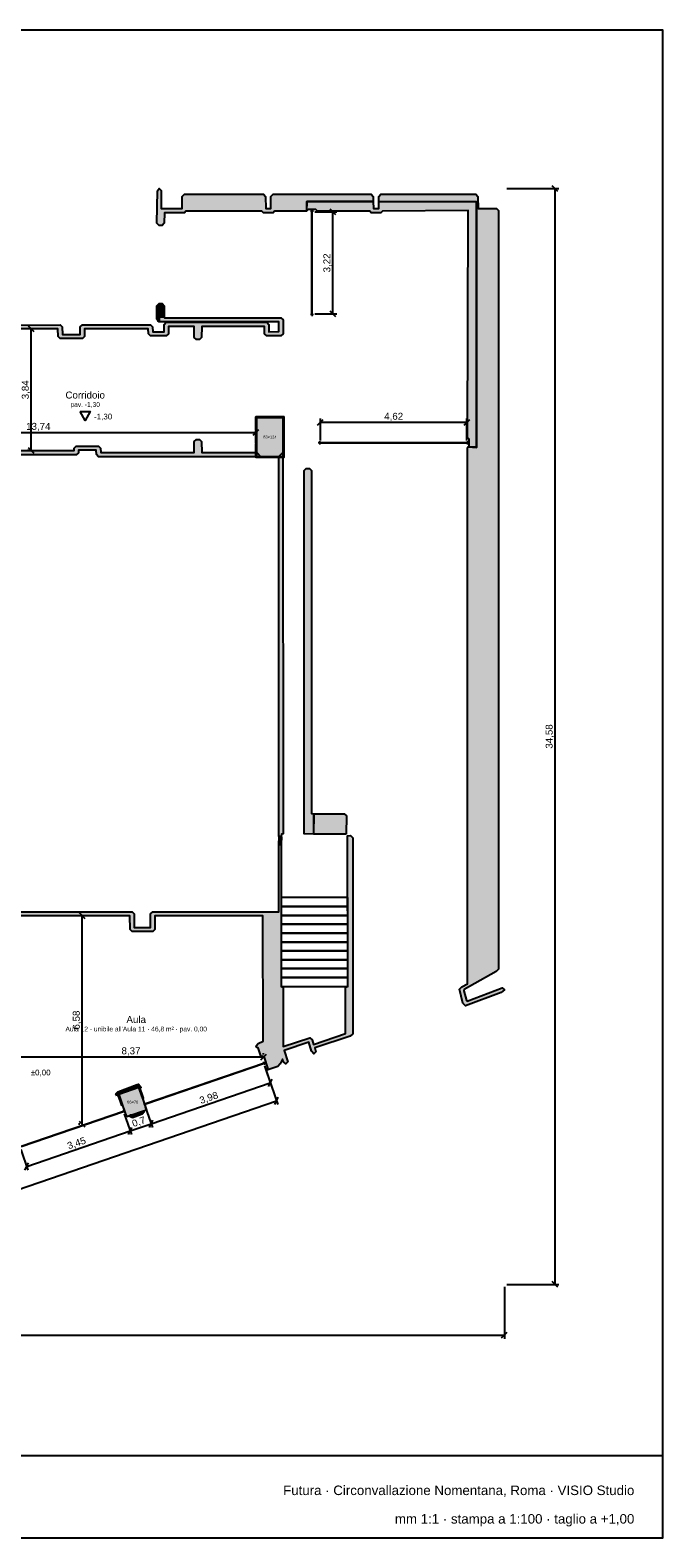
# Model space of a CAD drawing. Header units: millimetres. Extents: x -9985 to 240895, y -184894 to 39395.
# Tile 145 of 164: x 156702 to 176675, y -8185 to 39395. Entities that reach past the tile are written whole.
import ezdxf
from ezdxf.enums import TextEntityAlignment as Align

# ---------------------------------------------------------------- set-up
doc = ezdxf.new("R2010")
doc.units = ezdxf.units.MM
for name, color, linetype in [('A-CARTIGLIO', 7, 'Continuous'), ('A-MURI-ESISTENTI', 7, 'Continuous'), ('A-PILASTRI', 8, 'Continuous'), ('A-QUOTE', 30, 'Continuous'), ('A-QUOTE-PAVIMENTO', 1, 'Continuous'), ('A-QUOTE-PILASTRI', 7, 'Continuous'), ('A-QUOTE-VETRATE', 5, 'Continuous'), ('A-SCALE', 8, 'Continuous'), ('A-TESTI', 7, 'Continuous'), ('A-TITOLI', 7, 'Continuous'), ('A-VETRINE', 4, 'Continuous')]:
    doc.layers.add(name, color=color, linetype=linetype)
doc.styles.add('VISIO', font='arial.ttf')
doc.dimstyles.new('VISIO-M', dxfattribs={"dimtxt": 220, "dimasz": 120, "dimexe": 120, "dimexo": 80, "dimgap": 60, "dimtad": 1, "dimlfac": 0.001, "dimtxsty": 'VISIO', "dimtsz": 90, "dimcen": 2.5, "dimclrd": 30, "dimclre": 30, "dimclrt": 30, "dimazin": 3, "dimtfac": 1, "dimtmove": 0, "dimatfit": 3, "dimarcsym": 0})

msp = doc.modelspace()

# ---------------------------------------------------------------- hatches: boundary and pattern name
at = {"layer": 'A-MURI-ESISTENTI'}
for points in [[(167530, 33985), (165440, 33985), (165430, 33685), (164420, 33685), (164370, 33635), (164070, 33635), (164020, 33685), (161620, 33685), (161570, 33635), (160940, 33635), (160935, 33300), (160870, 33235), (160770, 33235), (160705, 33300), (160721, 34326), (160770, 34395), (160835, 34330), (160840, 33765), (161500, 33765), (161505, 34150), (161570, 34215), (164070, 34215), (164135, 34150), (164140, 33765), (164305, 33770), (164305, 34150), (164370, 34215), (167470, 34215), (167535, 34150), (167530, 33985)], [(170795, 33980), (170790.003, 26230.358), (170530, 26249), (170565, 26250), (170565, 26490), (170505, 26540), (170530, 33700), (167820, 33685), (167770, 33635), (167470, 33635), (167420, 33685), (165770, 33685), (165720, 33735), (165480, 33735), (165440, 33695), (165440, 33985), (167530, 33985), (167540, 33765), (167705, 33770), (167710, 33985), (170795, 33980)], [(170530, 26249), (170790, 26225), (170790.003, 26230.358), (170795, 26230), (170795, 33980), (167710, 33985), (167705, 34150), (167770, 34215), (170770, 34215), (170835, 34150), (170840, 33765), (171420, 33765), (171485, 33700), (171485, 9760), (171410, 9685), (170400, 9115), (170395, 9080), (170475, 8770), (170500, 8755), (171600, 9175), (171675, 9110), (171570, 9025), (170450, 8605), (170365, 8690), (170255, 9130), (170330, 9205), (170505, 9300), (170505, 26200), (170530, 26249)], [(170790.003, 26230.358), (170795, 33980), (170795, 26230), (170790.003, 26230.358)], [(160770, 30185), (160735, 30220), (160735, 30260), (160705, 30270), (160705, 30700), (160770, 30765), (160870, 30765), (160935, 30700), (160935, 30350), (160780, 30345), (160770, 30185)], [(162050, 29635), (161950, 29635), (161885, 29700), (161880, 30045), (161070, 30045), (161065, 29810), (161000, 29745), (160500, 29745), (160435, 29810), (160430, 29965), (158420, 29965), (158415, 29730), (158350, 29665), (157650, 29665), (157585, 29730), (157580, 29965), (146060, 29965), (146055, 30090), (157650, 30095), (157715, 30030), (157720, 29795), (158280, 29795), (158285, 30030), (158350, 30095), (160500, 30095), (160565, 30030), (160570, 29875), (160930, 29875), (160935, 30110), (161000, 30175), (164170, 30175), (164235, 30110), (164240, 29875), (164555, 29880), (164550, 30185), (160780, 30185), (160780, 30345), (160930, 30345), (160940, 30315), (164620, 30315), (164685, 30250), (164685, 29810), (164620, 29745), (164170, 29745), (164105, 29810), (164100, 30045), (162120, 30045), (162115, 29700), (162050, 29635)], [(163980, 25935), (158860, 25935), (158795, 26000), (158790, 26135), (158230, 26135), (158225, 26060), (158160, 25995), (154110, 25995), (154085, 26020), (154113, 26050), (153965, 26220), (154110, 26225), (154175, 26160), (154180, 26125), (158090, 26125), (158095, 26200), (158160, 26265), (158860, 26265), (158925, 26200), (158930, 26065), (161880, 26065), (161885, 26410), (161950, 26475), (162050, 26475), (162115, 26410), (162120, 26065), (163860, 26065), (163980, 25935)], [(170790, 26225), (170530, 26249), (170790.003, 26230.358), (170790, 26225)], [(164630, 13945), (164555, 13950), (164555, 25940), (164680, 26065), (164685, 14030), (164635, 14020), (164630, 13945)], [(165650, 14025), (165355, 14030), (165355, 25500), (165420, 25565), (165520, 25565), (165585, 25500), (165585, 14670), (165655, 14660), (165650, 14025)], [(166680, 14025), (165660, 14025), (165655, 14660), (166620, 14665), (166685, 14600), (166680, 14025)], [(164170, 6575), (164155, 6580), (164205, 6650), (164095, 6970), (164050, 7015), (163995, 7000), (163905, 7280), (163860, 7285), (163835, 7340), (163900, 7415), (164055, 7490), (164050, 11445), (160640, 11445), (160635, 11010), (160570, 10945), (159920, 10945), (159855, 11010), (159850, 11445), (156340, 11445), (156335, 11350), (156270, 11285), (156045, 11280), (156045, 10780), (155980, 10715), (155880, 10715), (155815, 10780), (155810, 11335), (153400, 11335), (153395, 11380), (153480, 11465), (155870, 11465), (155920, 11415), (156200, 11415), (156205, 11510), (156270, 11575), (159920, 11575), (159985, 11510), (159990, 11075), (160500, 11075), (160505, 11510), (160570, 11575), (164550, 11575), (164555, 13680), (164628, 13702), (164628, 9219), (164685, 9190), (164685, 7320), (165530, 7595), (165605, 7530), (165650, 7385), (166655, 7730), (166655, 9190), (166728, 9219), (166725, 13970), (166820, 13975), (166885, 13910), (166885, 7720), (166800, 7645), (165690, 7275), (165725, 7150), (165660, 7085), (165585, 7170), (165500, 7455), (164720, 7195), (164835, 6840), (164770, 6775), (164705, 6840), (164670, 6925), (164595, 6770), (164520, 6695), (164170, 6575)], [(164628, 13702), (164555, 13690), (164560, 13945), (164635, 13940), (164628, 13702)], [(159440, 5765), (159405, 5830), (159470, 5895), (160080, 6125), (160120, 6135), (160205, 6030), (160150, 6015), (160128, 6069), (160050, 6045), (159472, 5828), (159485, 5790), (159440, 5765)], [(159930, 5065), (159845, 5110), (159870, 5163), (159929, 5125), (160210, 5225), (160247, 5243), (160305, 5260), (160240, 5185), (159930, 5065)]]:
    msp.add_hatch(color=7, dxfattribs=at).paths.add_polyline_path(points)
at = {"layer": 'A-PILASTRI'}
for points in [[(163847, 27201), (163847, 26773), (163833, 26773), (163829, 26777), (163829, 27197), (163833, 27201), (163847, 27201)], [(164267, 27183), (163855, 27183), (163855, 27197), (163859, 27201), (164263, 27201), (164267, 27197), (164267, 27183)], [(164685, 27175), (164685, 25935), (163855, 25935), (163855, 27175), (164685, 27175)], [(164685, 27183), (164273, 27183), (164273, 27197), (164277, 27201), (164681, 27201), (164685, 27197), (164685, 27183)], [(164693, 26773), (164693, 27201), (164707, 27201), (164711, 27197), (164711, 26777), (164707, 26773), (164693, 26773)], [(163847, 26767), (163847, 26343), (163833, 26343), (163829, 26347), (163829, 26763), (163833, 26767), (163847, 26767)], [(164693, 26343), (164693, 26767), (164707, 26767), (164711, 26763), (164711, 26347), (164707, 26343), (164693, 26343)], [(163847, 26337), (163847, 25909), (163833, 25909), (163829, 25913), (163829, 26333), (163833, 26337), (163847, 26337)], [(164693, 25909), (164693, 26337), (164707, 26337), (164711, 26333), (164711, 25913), (164707, 25909), (164693, 25909)], [(163855, 25927), (164267, 25927), (164267, 25913), (164263, 25909), (163859, 25909), (163855, 25913), (163855, 25927)], [(164273, 25927), (164685, 25927), (164685, 25913), (164681, 25909), (164277, 25909), (164273, 25913), (164273, 25927)], [(159488, 5841), (159618, 5460), (159605, 5455), (159600, 5458), (159472, 5831), (159474, 5836), (159488, 5841)], [(159810, 5932), (159501, 5826), (159496, 5840), (159499, 5845), (159801, 5948), (159806, 5946), (159810, 5932)], [(159750, 5100), (159504, 5819), (160128, 6033), (160374, 5314), (159750, 5100)], [(160125, 6040), (159816, 5934), (159812, 5948), (159814, 5953), (160116, 6056), (160121, 6054), (160125, 6040)], [(160258, 5679), (160127, 6060), (160140, 6064), (160146, 6062), (160273, 5688), (160271, 5683), (160258, 5679)]]:
    msp.add_hatch(color=8, dxfattribs=at).paths.add_polyline_path(points)

# ---------------------------------------------------------------- linework, layer by layer
at = {"layer": 'A-CARTIGLIO'}
msp.add_line((118455, -5585), (176675, -5585), dxfattribs=at)
msp.add_lwpolyline([(118455, -8185), (176675, -8185), (176675, 39395), (118455, 39395)], close=True, dxfattribs=at)
at = {"layer": 'A-MURI-ESISTENTI'}
for points in [[(167530, 33985), (165440, 33985), (165430, 33685), (164420, 33685), (164370, 33635), (164070, 33635), (164020, 33685), (161620, 33685), (161570, 33635), (160940, 33635), (160935, 33300), (160870, 33235), (160770, 33235), (160705, 33300), (160721, 34326), (160770, 34395), (160835, 34330), (160840, 33765), (161500, 33765), (161505, 34150), (161570, 34215), (164070, 34215), (164135, 34150), (164140, 33765), (164305, 33770), (164305, 34150), (164370, 34215), (167470, 34215), (167535, 34150), (167530, 33985)], [(170795, 33980), (170790.003, 26230.358), (170530, 26249), (170565, 26250), (170565, 26490), (170505, 26540), (170530, 33700), (167820, 33685), (167770, 33635), (167470, 33635), (167420, 33685), (165770, 33685), (165720, 33735), (165480, 33735), (165440, 33695), (165440, 33985), (167530, 33985), (167540, 33765), (167705, 33770), (167710, 33985), (170795, 33980)], [(170530, 26249), (170790, 26225), (170790.003, 26230.358), (170795, 26230), (170795, 33980), (167710, 33985), (167705, 34150), (167770, 34215), (170770, 34215), (170835, 34150), (170840, 33765), (171420, 33765), (171485, 33700), (171485, 9760), (171410, 9685), (170400, 9115), (170395, 9080), (170475, 8770), (170500, 8755), (171600, 9175), (171675, 9110), (171570, 9025), (170450, 8605), (170365, 8690), (170255, 9130), (170330, 9205), (170505, 9300), (170505, 26200), (170530, 26249)], [(170790.003, 26230.358), (170795, 33980), (170795, 26230), (170790.003, 26230.358)], [(160770, 30185), (160735, 30220), (160735, 30260), (160705, 30270), (160705, 30700), (160770, 30765), (160870, 30765), (160935, 30700), (160935, 30350), (160780, 30345), (160770, 30185)], [(170790, 26225), (170530, 26249), (170790.003, 26230.358), (170790, 26225)], [(164630, 13945), (164555, 13950), (164555, 25940), (164680, 26065), (164685, 14030), (164635, 14020), (164630, 13945)], [(165650, 14025), (165355, 14030), (165355, 25500), (165420, 25565), (165520, 25565), (165585, 25500), (165585, 14670), (165655, 14660), (165650, 14025)], [(166680, 14025), (165660, 14025), (165655, 14660), (166620, 14665), (166685, 14600), (166680, 14025)], [(164628, 13702), (164555, 13690), (164560, 13945), (164635, 13940), (164628, 13702)], [(159440, 5765), (159405, 5830), (159470, 5895), (160080, 6125), (160120, 6135), (160205, 6030), (160150, 6015), (160128, 6069), (160050, 6045), (159472, 5828), (159485, 5790), (159440, 5765)], [(159930, 5065), (159845, 5110), (159870, 5163), (159929, 5125), (160210, 5225), (160247, 5243), (160305, 5260), (160240, 5185), (159930, 5065)]]:
    msp.add_lwpolyline(points, close=True, dxfattribs=at)
for points in [[(146055, 30090), (157650, 30095), (157715, 30030), (157720, 29795), (158280, 29795), (158285, 30030), (158350, 30095), (160500, 30095), (160565, 30030), (160570, 29875), (160930, 29875), (160935, 30110), (161000, 30175), (164170, 30175), (164235, 30110), (164240, 29875), (164555, 29880), (164550, 30185), (160780, 30185), (160780, 30345), (160930, 30345), (160940, 30315), (164620, 30315), (164685, 30250), (164685, 29810), (164620, 29745), (164170, 29745), (164105, 29810), (164100, 30045), (162120, 30045), (162115, 29700), (162050, 29635), (162050, 29635), (161950, 29635), (161885, 29700), (161880, 30045), (161070, 30045), (161065, 29810), (161000, 29745), (160500, 29745), (160435, 29810), (160430, 29965), (158420, 29965), (158415, 29730), (158350, 29665), (157650, 29665), (157585, 29730), (157580, 29965), (146060, 29965)], [(154180, 26125), (158090, 26125), (158095, 26200), (158160, 26265), (158860, 26265), (158925, 26200), (158930, 26065), (161880, 26065), (161885, 26410), (161950, 26475), (162050, 26475), (162115, 26410), (162120, 26065), (163860, 26065), (163980, 25935), (163980, 25935), (158860, 25935), (158795, 26000), (158790, 26135), (158230, 26135), (158225, 26060), (158160, 25995), (154110, 25995)], [(156270, 11575), (159920, 11575), (159985, 11510), (159990, 11075), (160500, 11075), (160505, 11510), (160570, 11575), (164550, 11575), (164555, 13680), (164628, 13702), (164628, 9219), (164685, 9190), (164685, 7320), (165530, 7595), (165605, 7530), (165650, 7385), (166655, 7730), (166655, 9190), (166728, 9219), (166725, 13970), (166820, 13975), (166885, 13910), (166885, 7720), (166800, 7645), (165690, 7275), (165725, 7150), (165660, 7085), (165585, 7170), (165500, 7455), (164720, 7195), (164835, 6840), (164770, 6775), (164705, 6840), (164670, 6925), (164595, 6770), (164520, 6695), (164170, 6575), (164170, 6575), (164155, 6580), (164205, 6650), (164095, 6970), (164050, 7015), (163995, 7000), (163905, 7280), (163860, 7285), (163835, 7340), (163900, 7415), (164055, 7490), (164050, 11445), (160640, 11445), (160635, 11010), (160570, 10945), (159920, 10945), (159855, 11010), (159850, 11445), (156340, 11445)]]:
    msp.add_lwpolyline(points, dxfattribs=at)
at = {"layer": 'A-PILASTRI'}
for points in [[(163847, 27201), (163847, 26773), (163833, 26773), (163829, 26777), (163829, 27197), (163833, 27201), (163847, 27201)], [(164267, 27183), (163855, 27183), (163855, 27197), (163859, 27201), (164263, 27201), (164267, 27197), (164267, 27183)], [(164685, 27175), (164685, 25935), (163855, 25935), (163855, 27175), (164685, 27175)], [(164685, 27183), (164273, 27183), (164273, 27197), (164277, 27201), (164681, 27201), (164685, 27197), (164685, 27183)], [(164693, 26773), (164693, 27201), (164707, 27201), (164711, 27197), (164711, 26777), (164707, 26773), (164693, 26773)], [(163847, 26767), (163847, 26343), (163833, 26343), (163829, 26347), (163829, 26763), (163833, 26767), (163847, 26767)], [(164693, 26343), (164693, 26767), (164707, 26767), (164711, 26763), (164711, 26347), (164707, 26343), (164693, 26343)], [(163847, 26337), (163847, 25909), (163833, 25909), (163829, 25913), (163829, 26333), (163833, 26337), (163847, 26337)], [(164693, 25909), (164693, 26337), (164707, 26337), (164711, 26333), (164711, 25913), (164707, 25909), (164693, 25909)], [(163855, 25927), (164267, 25927), (164267, 25913), (164263, 25909), (163859, 25909), (163855, 25913), (163855, 25927)], [(164273, 25927), (164685, 25927), (164685, 25913), (164681, 25909), (164277, 25909), (164273, 25913), (164273, 25927)], [(159488, 5841), (159618, 5460), (159605, 5455), (159600, 5458), (159472, 5831), (159474, 5836), (159488, 5841)], [(159810, 5932), (159501, 5826), (159496, 5840), (159499, 5845), (159801, 5948), (159806, 5946), (159810, 5932)], [(159750, 5100), (159504, 5819), (160128, 6033), (160374, 5314), (159750, 5100)], [(160125, 6040), (159816, 5934), (159812, 5948), (159814, 5953), (160116, 6056), (160121, 6054), (160125, 6040)], [(160258, 5679), (160127, 6060), (160140, 6064), (160146, 6062), (160273, 5688), (160271, 5683), (160258, 5679)]]:
    msp.add_lwpolyline(points, close=True, dxfattribs=at)
at = {"layer": 'A-QUOTE-PAVIMENTO'}
msp.add_lwpolyline([(158280, 27360), (158600, 27360), (158440, 27080)], close=True, dxfattribs=at)
at = {"layer": 'A-SCALE'}
for p, q in [((166728, 12022.4), (164628.3, 12022.4)), ((164628.3, 12022.4), (164628.3, 11740.2)), ((166728, 12022.4), (164628.3, 12022.4)), ((164628.3, 12022.4), (164628.3, 11740.2)), ((166728, 11740.2), (166728, 12022.4)), ((166728, 11740.2), (166728, 12022.4)), ((164628.3, 11740.2), (166728, 11740.2)), ((164628.3, 11740.2), (166728, 11740.2)), ((166728, 11740.2), (164628.3, 11740.2)), ((164628.3, 11740.2), (164628.3, 11458)), ((166728, 11740.2), (164628.3, 11740.2)), ((164628.3, 11740.2), (164628.3, 11458)), ((164628.3, 11458), (166728, 11458)), ((164628.3, 11458), (166728, 11458)), ((166728, 11458), (164628.3, 11458)), ((164628.3, 11458), (164628.3, 11179.3)), ((166728, 11458), (164628.3, 11458)), ((164628.3, 11458), (164628.3, 11179.3)), ((166728, 11458), (166728, 11740.2)), ((166728, 11458), (166728, 11740.2)), ((166728, 11179.3), (166728, 11458)), ((166728, 11179.3), (166728, 11458)), ((164628.3, 11179.3), (166728, 11179.3)), ((164628.3, 11179.3), (166728, 11179.3)), ((166728, 11179.3), (164628.3, 11179.3)), ((164628.3, 11179.3), (164628.3, 10900.6)), ((166728, 11179.3), (164628.3, 11179.3)), ((164628.3, 11179.3), (164628.3, 10900.6)), ((166728, 10900.6), (166728, 11179.3)), ((166728, 10900.6), (166728, 11179.3)), ((164628.3, 10900.6), (166728, 10900.6)), ((164628.3, 10900.6), (166728, 10900.6)), ((166728, 10900.6), (164628.3, 10900.6)), ((164628.3, 10900.6), (164628.3, 10618.4)), ((166728, 10900.6), (164628.3, 10900.6)), ((164628.3, 10900.6), (164628.3, 10618.4)), ((164628.3, 10618.4), (166728, 10618.4)), ((164628.3, 10618.4), (166728, 10618.4)), ((166728, 10618.4), (164628.3, 10618.4)), ((164628.3, 10618.4), (164628.3, 10339.7)), ((166728, 10618.4), (164628.3, 10618.4)), ((164628.3, 10618.4), (164628.3, 10339.7)), ((166728, 10618.4), (166728, 10900.6)), ((166728, 10618.4), (166728, 10900.6)), ((166728, 10339.7), (166728, 10618.4)), ((166728, 10339.7), (166728, 10618.4)), ((164628.3, 10339.7), (166728, 10339.7)), ((164628.3, 10339.7), (166728, 10339.7)), ((166728, 10339.7), (164628.3, 10339.7)), ((164628.3, 10339.7), (164628.3, 10061)), ((166728, 10339.7), (164628.3, 10339.7)), ((164628.3, 10339.7), (164628.3, 10061)), ((164628.3, 10061), (166728, 10061)), ((164628.3, 10061), (166728, 10061)), ((166728, 10061), (164628.3, 10061)), ((164628.3, 10061), (164628.3, 9782.3)), ((166728, 10061), (164628.3, 10061)), ((164628.3, 10061), (164628.3, 9782.3)), ((166728, 10061), (166728, 10339.7)), ((166728, 10061), (166728, 10339.7)), ((166728, 9782.3), (166728, 10061)), ((166728, 9782.3), (166728, 10061)), ((164628.3, 9782.3), (166728, 9782.3)), ((164628.3, 9782.3), (166728, 9782.3)), ((166728, 9782.3), (164628.3, 9782.3)), ((164628.3, 9782.3), (164628.3, 9496.6)), ((166728, 9782.3), (164628.3, 9782.3)), ((164628.3, 9782.3), (164628.3, 9496.6)), ((166728, 9496.6), (166728, 9782.3)), ((166728, 9496.6), (166728, 9782.3)), ((164628.3, 9496.6), (166728, 9496.6)), ((164628.3, 9496.6), (166728, 9496.6)), ((166728, 9496.6), (164628.3, 9496.6)), ((164628.3, 9496.6), (164628.3, 9217.9)), ((166728, 9496.6), (164628.3, 9496.6)), ((164628.3, 9496.6), (164628.3, 9217.9)), ((164628.3, 9217.9), (166728, 9217.9)), ((164628.3, 9217.9), (166728, 9217.9)), ((166728, 9217.9), (166728, 9496.6)), ((166728, 9217.9), (166728, 9496.6))]:
    msp.add_line(p, q, dxfattribs=at)
at = {"layer": 'A-VETRINE'}
for p, q in [((165579, 33700), (165629, 33700)), ((165579, 33660), (165579, 33700)), ((165579, 33660), (165629, 33660)), ((165599, 33660), (165609, 33660)), ((165599, 30438), (165599, 33660)), ((165609, 30438), (165609, 33660)), ((165629, 33660), (165629, 33700)), ((165579, 30438), (165629, 30438)), ((165579, 30398), (165579, 30438)), ((165579, 30398), (165629, 30398)), ((165599, 30438), (165609, 30438)), ((165629, 30398), (165629, 30438)), ((165826, 26399), (165866, 26399)), ((165826, 26349), (165826, 26399)), ((165826, 26349), (165866, 26349)), ((165866, 26349), (165866, 26399)), ((165866, 26379), (170490, 26379)), ((165866, 26369), (165866, 26379)), ((165866, 26369), (170490, 26369)), ((170490, 26399), (170530, 26399)), ((170490, 26349), (170490, 26399)), ((170490, 26369), (170490, 26379)), ((170490, 26349), (170530, 26349)), ((170530, 26349), (170530, 26399)), ((160346.2, 5518.7), (164069.1, 6794.8)), ((160349.4, 5509.2), (164072.3, 6785.3)), ((164062.6, 6813.7), (164100.4, 6826.7)), ((164078.8, 6766.4), (164062.6, 6813.7)), ((164072.3, 6785.3), (164069.1, 6794.8)), ((164078.8, 6766.4), (164116.6, 6779.4)), ((164116.6, 6779.4), (164100.4, 6826.7)), ((156416.8, 4176.8), (159645, 5282.3)), ((156420.1, 4167.3), (159648.2, 5272.8)), ((159638.5, 5301.2), (159676.4, 5314.2)), ((159654.7, 5253.9), (159638.5, 5301.2)), ((159648.2, 5272.8), (159645, 5282.3)), ((159654.7, 5253.9), (159692.6, 5266.9)), ((159692.6, 5266.9), (159676.4, 5314.2)), ((160301.9, 5524.6), (160339.7, 5537.6)), ((160318.1, 5477.3), (160301.9, 5524.6)), ((160318.1, 5477.3), (160355.9, 5490.3)), ((160355.9, 5490.3), (160339.7, 5537.6)), ((160349.4, 5509.2), (160346.2, 5518.7))]:
    msp.add_line(p, q, dxfattribs=at)

# ---------------------------------------------------------------- texts
at = {"layer": 'A-QUOTE-PAVIMENTO', "style": 'VISIO'}
for s, p in [('-1,30', (158720, 27200)), ('±0,00', (156720, 6500))]:
    msp.add_text(s, height=180, dxfattribs=at).set_placement(p, align=Align.MIDDLE_LEFT)
at = {"layer": 'A-QUOTE-PILASTRI', "style": 'VISIO'}
for s, p in [('83×124', (164270, 26555)), ('66×76', (159939, 5566.5))]:
    msp.add_text(s, height=90, dxfattribs=at).set_placement(p, align=Align.MIDDLE_CENTER)
at = {"layer": 'A-TESTI', "style": 'VISIO'}
for s, height, p in [('Corridoio', 220, (158440, 27880)), ('pav. -1,30', 150, (158440, 27580)), ('Aula', 220, (160050, 8172.5)), ("Aula 12 · unibile all'Aula 11 · 46,8 m² · pav. 0,00", 150, (160050, 7872.5))]:
    msp.add_text(s, height=height, dxfattribs=at).set_placement(p, align=Align.MIDDLE_CENTER)
at = {"layer": 'A-TITOLI', "style": 'VISIO'}
for s, p in [('Futura · Circonvallazione Nomentana, Roma · VISIO Studio', (175775, -6685)), ('mm 1:1 · stampa a 1:100 · taglio a +1,00', (175775, -7585))]:
    msp.add_text(s, height=300, dxfattribs=at).set_placement(p, align=Align.MIDDLE_RIGHT)

# ---------------------------------------------------------------- dimensions: what is measured, and where the dimension line sits
at = {"layer": 'A-QUOTE'}
msp.add_linear_dim(base=(173275, -185), p1=(171675, -185), p2=(171675, 34395), angle=90, dimstyle='VISIO-M', dxfattribs=at).render()
for base, p1, p2 in [((156739, 26126), (156740, 26126), (156740, 29964)), ((158349, 4865.251), (158350, 4865.251), (158350, 11444))]:
    msp.add_linear_dim(base=base, p1=p1, p2=p2, angle=90, dimstyle='VISIO-M', override={"dimclrd": 30, "dimclre": 30, "dimclrt": 30}, dxfattribs=at).render()
for base, p1, p2 in [((150090, 26701), (150090, 26700), (163828, 26700)), ((155700, 6993.5), (155700, 6992.5), (164071.086, 6992.5))]:
    msp.add_linear_dim(base=base, p1=p1, p2=p2, dimstyle='VISIO-M', override={"dimclrd": 30, "dimclre": 30, "dimclrt": 30}, dxfattribs=at).render()
msp.add_linear_dim(base=(123455, -1785), p1=(123455, -185), p2=(171675, -185), dimstyle='VISIO-M', dxfattribs=at).render()
at = {"layer": 'A-QUOTE-VETRATE'}
for base, p1, p2, angle in [((166259, 30438), (165609, 30438), (165609, 33660), 90), ((145455.523, -917.374), (145050.209, 265.09), (164072.742, 6785.452), 18.9201981), ((160522.324, 4881.349), (160311.561, 5496.23), (164072.742, 6785.452), 18.9201981), ((156594.652, 3535.059), (156383.889, 4149.94), (159649.381, 5269.254), 18.9201981), ((159860.144, 4654.373), (159649.381, 5269.254), (160311.561, 5496.23), 18.9201981)]:
    msp.add_linear_dim(base=base, p1=p1, p2=p2, angle=angle, dimstyle='VISIO-M', override={"dimclrd": 5, "dimclre": 5, "dimclrt": 5}, dxfattribs=at).render()
msp.add_linear_dim(base=(165866, 27019), p1=(165866, 26369), p2=(170490, 26369), dimstyle='VISIO-M', override={"dimclrd": 5, "dimclre": 5, "dimclrt": 5}, dxfattribs=at).render()

doc.saveas('drawing.dxf')
